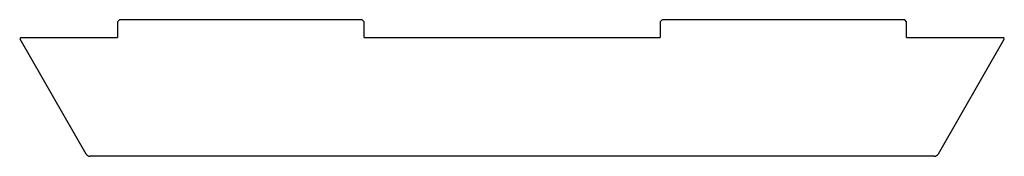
# Model space of a CAD drawing. Header units: millimetres. Extents: x 460 to 1458, y 305 to 443.
import ezdxf

# ---------------------------------------------------------------- set-up
doc = ezdxf.new("R2010")
doc.units = ezdxf.units.MM

msp = doc.modelspace()

# ---------------------------------------------------------------- linework, layer by layer
at = {"color": 7, "linetype": 'Continuous', "lineweight": 25}
for p, q in [((561.34, 442.66), (559.34, 440.66)), ((559.34, 440.66), (559.34, 424.66)), ((807.34, 442.66), (561.34, 442.66)), ((809.34, 440.66), (807.34, 442.66)), ((809.34, 424.66), (809.34, 440.66)), ((1111.34, 442.66), (1109.34, 440.66)), ((1109.34, 440.66), (1109.34, 424.66)), ((1357.34, 442.66), (1111.34, 442.66)), ((1359.34, 440.66), (1357.34, 442.66)), ((1359.34, 424.66), (1359.34, 440.66)), ((461.34, 424.66), (460.07, 423.39)), ((460.07, 423.39), (527.18, 307.16)), ((461.34, 424.66), (559.34, 424.66)), ((809.34, 424.66), (1109.34, 424.66)), ((1359.34, 424.66), (1457.87, 424.66)), ((1391.5, 307.16), (1458.34, 422.92)), ((1458.34, 422.92), (1457.87, 424.66)), ((1387.17, 304.66), (531.51, 304.66))]:
    msp.add_line(p, q, dxfattribs=at)
for centre, start, end in [((531.51, 309.66), 210, 270), ((1387.17, 309.66), 270, 330)]:
    msp.add_arc(centre, 5, start, end, dxfattribs=at)

doc.saveas('drawing.dxf')
